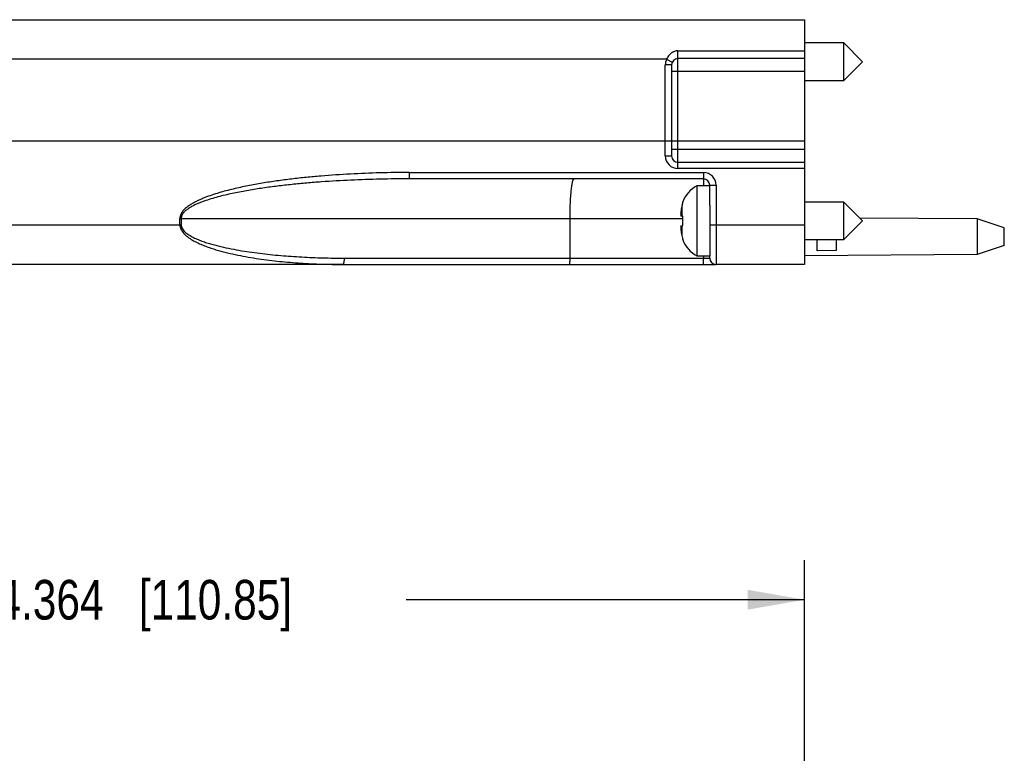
# Model space of a CAD drawing. Header units: inches. Extents: x 0 to 22, y 0 to 17.
# Tile 33 of 42: x 9.7 to 12.8, y 11.2 to 13.5. Entities that reach past the tile are written whole.
import ezdxf

# ---------------------------------------------------------------- set-up
doc = ezdxf.new("R2010")
doc.units = ezdxf.units.IN
doc.header["$LTSCALE"] = 1.21
doc.header["$MEASUREMENT"] = 0
doc.layers.get('0').update_dxf_attribs({"linetype": 'CONTINUOUS'})
doc.layers.add('DIMENSIONS', color=7, linetype='CONTINUOUS')
doc.styles.get("Standard").update_dxf_attribs({"font": 'txt', "width": 0.8})
doc.dimstyles.new('DIMSTYLE_2', dxfattribs={"dimtxt": 0.125, "dimasz": 0.18, "dimexe": 0.18, "dimexo": 0.0625, "dimgap": 0.09, "dimtad": 0, "dimtih": 1, "dimtoh": 1, "dimdec": 3, "dimzin": 4, "dimdsep": 46, "dimtxsty": 'STANDARD', "dimblk": '_FILLED', "dimblk1": '_FILLED', "dimblk2": '_FILLED', "dimcen": 0.09, "dimadec": 0, "dimazin": 0, "dimtp": 0.01, "dimtm": 0.01, "dimtfac": 1, "dimtdec": 3, "dimtofl": 0, "dimtmove": 0, "dimatfit": 3, "dimldrblk": '_FILLED', "dimfxl": 1, "dimtolj": 1, "dimtzin": 4, "dimarcsym": 0})

# ---------------------------------------------------------------- blocks, each defined once
blk = doc.blocks.new('_FILLED')
at = {"color": 0, "linetype": 'BYBLOCK'}
blk.add_solid([(0, 0), (-1, 0.174), (-1, -0.174)], dxfattribs=at)
blk = doc.blocks.new('*D22')
at = {"layer": 'DIMENSIONS', "color": 2, "linetype": 'CONTINUOUS'}
for p, q in [((7.7934, 9.9443), (7.7934, 11.8221)), ((12.1574, 11.1545), (12.1574, 11.8221)), ((7.7934, 11.6971), (9.0504, 11.6971)), ((12.1574, 11.6971), (10.9004, 11.6971))]:
    blk.add_line(p, q, dxfattribs=at)
at = {"layer": 'DIMENSIONS', "color": 2, "linetype": 'CONTINUOUS', "xscale": 0.18, "yscale": 0.18, "zscale": 0.18, "rotation": 180}
blk.add_blockref('_FILLED', (7.7934, 11.6971), dxfattribs=at)
at = {"layer": 'DIMENSIONS', "color": 2, "linetype": 'CONTINUOUS', "xscale": 0.18, "yscale": 0.18, "zscale": 0.18}
blk.add_blockref('_FILLED', (12.1574, 11.6971), dxfattribs=at)
at = {"layer": 'DIMENSIONS', "color": 2, "linetype": 'CONTINUOUS', "insert": (9.9754, 11.7596), "char_height": 0.125, "width": 1.725, "attachment_point": 2, "line_spacing_factor": 0.9}
blk.add_mtext('5X 4.364{\\Ftxt.shx;\\W1.000000;\\H0.125000; }[110.85]', dxfattribs=at)

msp = doc.modelspace()

# ---------------------------------------------------------------- linework, layer by layer
at = {"color": 9, "linetype": 'CONTINUOUS'}
for p, q in [((8.169, 13.5266), (12.1574, 13.5266)), ((11.7578, 13.4284), (12.1574, 13.4284)), ((11.7578, 13.0571), (11.7578, 13.4284)), ((11.7219, 13.4016), (8.149, 13.4016)), ((11.7219, 13.4016), (11.7399, 13.3929)), ((12.1574, 13.4041), (11.7578, 13.4041)), ((11.7378, 13.3841), (11.7178, 13.3841)), ((11.7178, 13.0971), (11.7178, 13.3841)), ((11.7378, 13.3841), (11.7378, 13.1436)), ((11.7378, 13.3641), (12.1574, 13.3641)), ((12.1574, 13.1171), (11.7378, 13.1171)), ((11.7178, 13.0971), (11.7378, 13.0971)), ((11.7578, 13.0771), (12.1574, 13.0771)), ((12.1574, 13.0571), (11.7578, 13.0571)), ((10.9111, 13.0446), (11.838, 13.0446)), ((10.9111, 13.0246), (10.9111, 13.0446)), ((11.838, 13.0446), (11.838, 13.0246)), ((11.838, 13.0246), (11.838, 13.0024)), ((11.858, 13.0046), (11.8639, 13.0046)), ((11.8639, 13.0046), (11.878, 13.0046)), ((11.878, 13.0046), (11.878, 12.7546)), ((11.7698, 12.9381), (11.7698, 12.9071)), ((10.1866, 12.8996), (11.7733, 12.8996)), ((8.149, 12.8796), (10.1906, 12.8796)), ((11.7698, 12.8772), (11.7698, 12.8462)), ((11.858, 12.8796), (12.1574, 12.8796)), ((10.7046, 12.7746), (11.858, 12.7746)), ((11.838, 12.7819), (11.838, 12.7746)), ((11.838, 12.7546), (11.838, 12.7746)), ((10.7006, 12.7546), (8.169, 12.7546)), ((11.838, 12.7546), (11.8763, 12.7546)), ((12.1574, 12.7546), (11.878, 12.7546))]:
    msp.add_line(p, q, dxfattribs=at)
at = {"color": 6, "linetype": 'CONTINUOUS'}
for p, q in [((12.1574, 13.5266), (12.1574, 12.7546)), ((11.7399, 13.3929), (11.7378, 13.3841)), ((11.7378, 13.1436), (11.7378, 13.0971)), ((11.838, 13.0246), (10.9111, 13.0246)), ((11.858, 12.9413), (11.858, 13.0046)), ((10.1866, 12.8796), (10.1866, 12.8996)), ((10.1906, 12.8996), (10.1906, 12.8796)), ((11.4175, 12.7746), (11.4175, 12.8996)), ((11.858, 12.7746), (11.858, 12.7819)), ((10.7006, 12.7546), (11.838, 12.7546))]:
    msp.add_line(p, q, dxfattribs=at)
at = {"color": 7, "linetype": 'CONTINUOUS'}
for p, q in [((12.2812, 13.4532), (12.1574, 13.4532)), ((12.2812, 13.4532), (12.3403, 13.3941)), ((12.2812, 13.3351), (12.2812, 13.4532)), ((12.3403, 13.3941), (12.2812, 13.3351)), ((12.1574, 13.3351), (12.2812, 13.3351)), ((12.1574, 13.1436), (8.149, 13.1436)), ((11.858, 13.0024), (11.8176, 13.0024)), ((11.8176, 13.0024), (11.8176, 12.7819)), ((11.7733, 12.9504), (11.7733, 12.9522)), ((11.858, 12.9413), (11.858, 12.7819)), ((12.2812, 12.9512), (12.1574, 12.9512)), ((12.2812, 12.9512), (12.3403, 12.8921)), ((12.2812, 12.8331), (12.2812, 12.9512)), ((11.7733, 12.9066), (11.7668, 12.9074)), ((11.7733, 12.8776), (11.7733, 12.9066)), ((12.3403, 12.8921), (12.2812, 12.8331)), ((12.7011, 12.8981), (12.3315, 12.9008)), ((12.7872, 12.8701), (12.7011, 12.8981)), ((12.7011, 12.8981), (12.7011, 12.7861)), ((11.7668, 12.8768), (11.7733, 12.8776)), ((12.7872, 12.8141), (12.7872, 12.8701)), ((11.7733, 12.8321), (11.7733, 12.8338)), ((12.1574, 12.8331), (12.2812, 12.8331)), ((12.1972, 12.7978), (12.1972, 12.8331)), ((12.2572, 12.8331), (12.2572, 12.7984)), ((12.2572, 12.7984), (12.1972, 12.7978)), ((12.7872, 12.8141), (12.7011, 12.7861)), ((11.8176, 12.7819), (11.858, 12.7819)), ((12.7013, 12.7861), (12.1576, 12.7821))]:
    msp.add_line(p, q, dxfattribs=at)
at = {"color": 6, "linetype": 'CONTINUOUS'}
for centre, radius, start, end in [((11.7578, 13.3841), 0.04, 154.0506, 180.0076), ((11.7578, 13.3841), 0.02, 90, 179.9999), ((11.838, 13.0046), 0.02, 0.0003, 90.0003), ((10.2171, 12.8796), 0.0305, 180.0017, 181.4624)]:
    msp.add_arc(centre, radius, start, end, dxfattribs=at)
at = {"color": 9, "linetype": 'CONTINUOUS'}
for centre, radius, start, end in [((11.7578, 13.0971), 0.04, 180, 269.9999), ((11.7578, 13.0971), 0.02, 180, 270), ((11.838, 13.0046), 0.04, 0.0268, 89.9656), ((11.878, 12.7746), 0.02, 180, 270)]:
    msp.add_arc(centre, radius, start, end, dxfattribs=at)
at = {"color": 7, "linetype": 'CONTINUOUS'}
for centre, radius, start, end in [((11.8607, 12.9196), 0.0933, 117.5225, 159.5639), ((11.9276, 12.9061), 0.1615, 174.6474, 175.6909), ((11.9826, 12.8921), 0.2178, 167.822, 172.3462), ((11.8658, 12.9174), 0.0982, 160.3379, 167.8362), ((11.9279, 12.906), 0.1618, 175.6913, 177.726), ((11.8217, 12.9163), 0.0556, 183.9131, 185.6201), ((11.8229, 12.9164), 0.0568, 185.6313, 189.0943), ((11.8222, 12.868), 0.0561, 170.8827, 176.0803), ((11.9279, 12.8782), 0.1617, 182.2737, 185.3516), ((11.9826, 12.8921), 0.2178, 187.6543, 192.1785), ((11.8662, 12.867), 0.0986, 192.17, 197.0955), ((11.8649, 12.8666), 0.0972, 197.1056, 199.684), ((11.8607, 12.8646), 0.0933, 200.4361, 242.4775)]:
    msp.add_arc(centre, radius, start, end, dxfattribs=at)
at = {"color": 9, "linetype": 'CONTINUOUS'}
for points, knots in [([(11.7578, 13.4284), (11.7559, 13.4284), (11.752, 13.4281), (11.7464, 13.4266), (11.7411, 13.4242), (11.7344, 13.4199), (11.7274, 13.4126), (11.7234, 13.4054), (11.7219, 13.4016)], [0, 0, 0, 0, 0.121827, 0.243926, 0.366566, 0.490183, 0.741408, 1, 1, 1, 1]), ([(10.9111, 13.0446), (10.88, 13.0446), (10.8179, 13.0438), (10.7247, 13.0402), (10.6472, 13.035), (10.5853, 13.0293), (10.5389, 13.0242), (10.4927, 13.0182), (10.4465, 13.0111), (10.4006, 13.0028), (10.3625, 12.9945), (10.3323, 12.9869), (10.3097, 12.9806), (10.2874, 12.9736), (10.269, 12.9669), (10.2545, 12.961), (10.2437, 12.9561), (10.2332, 12.9509), (10.2229, 12.9451), (10.2129, 12.9386), (10.2051, 12.9324), (10.1993, 12.9268), (10.194, 12.9207), (10.1907, 12.9155), (10.1891, 12.9117)], [0, 0, 0, 0, 0.1245, 0.249009, 0.373542, 0.435825, 0.498121, 0.560436, 0.622775, 0.685149, 0.747573, 0.778815, 0.810083, 0.841387, 0.87274, 0.888445, 0.904175, 0.919937, 0.935743, 0.95161, 0.96757, 0.975604, 0.983686, 1, 1, 1, 1]), ([(10.1891, 12.9117), (10.1883, 12.9098), (10.1871, 12.9058), (10.1866, 12.9017), (10.1866, 12.8996)], [0, 0, 0, 0, 0.498484, 1, 1, 1, 1]), ([(10.1906, 12.8796), (10.1906, 12.878), (10.191, 12.8748), (10.192, 12.8717), (10.1927, 12.8702)], [0, 0, 0, 0, 0.49872, 1, 1, 1, 1]), ([(10.1927, 12.8702), (10.1938, 12.8678), (10.1966, 12.8632), (10.2021, 12.8573), (10.2083, 12.8522), (10.215, 12.8475), (10.2221, 12.8434), (10.2318, 12.8383), (10.2444, 12.8327), (10.2598, 12.8269), (10.2755, 12.8217), (10.2915, 12.8171), (10.3129, 12.8115), (10.3399, 12.8054), (10.3726, 12.7993), (10.4055, 12.7941), (10.4385, 12.7897), (10.4716, 12.7859), (10.5158, 12.7817), (10.5713, 12.7779), (10.6379, 12.7752), (10.6824, 12.7746), (10.7046, 12.7746)], [0, 0, 0, 0, 0.014926, 0.030038, 0.045284, 0.060624, 0.076031, 0.091487, 0.122498, 0.153604, 0.184774, 0.215989, 0.247238, 0.309803, 0.372435, 0.435113, 0.497823, 0.560558, 0.623309, 0.748847, 0.874417, 1, 1, 1, 1]), ([(10.7046, 12.7746), (10.7046, 12.7734), (10.7046, 12.771), (10.7044, 12.7673), (10.704, 12.7638), (10.7035, 12.7607), (10.703, 12.7584), (10.7025, 12.7569), (10.7021, 12.7561), (10.7018, 12.7554), (10.7014, 12.755), (10.701, 12.7547), (10.7007, 12.7546), (10.7006, 12.7546)], [0, 0, 0, 0, 0.173487, 0.350876, 0.522323, 0.676644, 0.803753, 0.855504, 0.898847, 0.933741, 0.961091, 0.982416, 1, 1, 1, 1])]:
    msp.add_open_spline(points, degree=3, knots=knots, dxfattribs=at)
at = {"color": 6, "linetype": 'CONTINUOUS'}
for points, knots in [([(10.9111, 13.0246), (10.8801, 13.0246), (10.8183, 13.0239), (10.7255, 13.0208), (10.6483, 13.0163), (10.5867, 13.0114), (10.5405, 13.007), (10.4945, 13.0018), (10.4485, 12.9956), (10.4028, 12.9884), (10.3649, 12.9813), (10.3348, 12.9747), (10.3123, 12.9693), (10.2901, 12.9632), (10.2718, 12.9574), (10.2573, 12.9522), (10.2467, 12.948), (10.2362, 12.9435), (10.2259, 12.9384), (10.2161, 12.9327), (10.2083, 12.9273), (10.2026, 12.9225), (10.1975, 12.9172), (10.1942, 12.9126), (10.1928, 12.9092)], [0, 0, 0, 0, 0.12552, 0.251029, 0.376513, 0.439241, 0.501956, 0.564651, 0.627322, 0.689955, 0.752535, 0.783798, 0.815033, 0.846232, 0.877377, 0.892923, 0.908444, 0.923932, 0.939374, 0.95475, 0.970027, 0.977616, 0.985156, 1, 1, 1, 1]), ([(11.4175, 12.8996), (11.4175, 12.9078), (11.4176, 12.9238), (11.4182, 12.9434), (11.4189, 12.9585), (11.4196, 12.969), (11.4203, 12.9788), (11.4211, 12.9878), (11.422, 12.9961), (11.423, 13.0033), (11.4241, 13.0096), (11.425, 13.0142), (11.4258, 13.0173), (11.4264, 13.0192), (11.427, 13.0208), (11.4276, 13.0222), (11.4282, 13.0232), (11.4288, 13.024), (11.4294, 13.0245), (11.4299, 13.0246), (11.4301, 13.0246)], [0, 0, 0, 0, 0.192409, 0.377542, 0.465027, 0.548037, 0.625812, 0.697618, 0.762763, 0.820691, 0.870891, 0.912954, 0.930857, 0.946643, 0.960303, 0.971856, 0.981371, 0.988989, 0.994998, 1, 1, 1, 1]), ([(10.1928, 12.9092), (10.1921, 12.9077), (10.191, 12.9046), (10.1906, 12.9013), (10.1906, 12.8996)], [0, 0, 0, 0, 0.501463, 1, 1, 1, 1]), ([(10.1866, 12.8788), (10.1867, 12.8769), (10.1872, 12.873), (10.1883, 12.8692), (10.1891, 12.8674)], [0, 0, 0, 0, 0.502264, 1, 1, 1, 1]), ([(10.1891, 12.8674), (10.1913, 12.8619), (10.1965, 12.8545), (10.205, 12.8463), (10.2117, 12.8409), (10.2188, 12.836), (10.2285, 12.83), (10.2411, 12.8234), (10.2565, 12.8165), (10.2722, 12.8104), (10.2881, 12.8049), (10.3095, 12.7983), (10.3365, 12.7912), (10.3692, 12.7839), (10.402, 12.7777), (10.4459, 12.7707), (10.5011, 12.764), (10.5675, 12.7585), (10.634, 12.7553), (10.6784, 12.7546), (10.7006, 12.7546)], [0, 0, 0, 0, 0.033183, 0.049466, 0.065591, 0.081601, 0.097527, 0.129194, 0.1607, 0.192097, 0.223418, 0.25468, 0.317076, 0.379358, 0.441563, 0.503711, 0.627886, 0.751967, 0.875996, 1, 1, 1, 1]), ([(11.4155, 12.7546), (11.4155, 12.7546), (11.4156, 12.7547), (11.4158, 12.7549), (11.4159, 12.7551), (11.4161, 12.7555), (11.4162, 12.7562), (11.4164, 12.757), (11.4166, 12.758), (11.4167, 12.7592), (11.4169, 12.761), (11.4172, 12.7636), (11.4173, 12.7671), (11.4175, 12.7708), (11.4175, 12.7733), (11.4175, 12.7746)], [0, 0, 0, 0, 0.010791, 0.018418, 0.027944, 0.053131, 0.08679, 0.128917, 0.179169, 0.237091, 0.302202, 0.451741, 0.622378, 0.807873, 1, 1, 1, 1])]:
    msp.add_open_spline(points, degree=3, knots=knots, dxfattribs=at)

# ---------------------------------------------------------------- dimensions: what is measured, and where the dimension line sits
at = {"layer": 'DIMENSIONS', "color": 2, "linetype": 'CONTINUOUS'}
dim = msp.add_linear_dim(base=(12.1574, 11.6971), p1=(7.7934, 9.9443), p2=(12.1574, 11.1545), text='5X <>', dimstyle='DIMSTYLE_2', dxfattribs=at)
dim.commit()
dim.dimension.update_dxf_attribs({"geometry": '*D22', "text_midpoint": (9.8754, 11.6971), "dimtype": 160})

doc.saveas('drawing.dxf')
